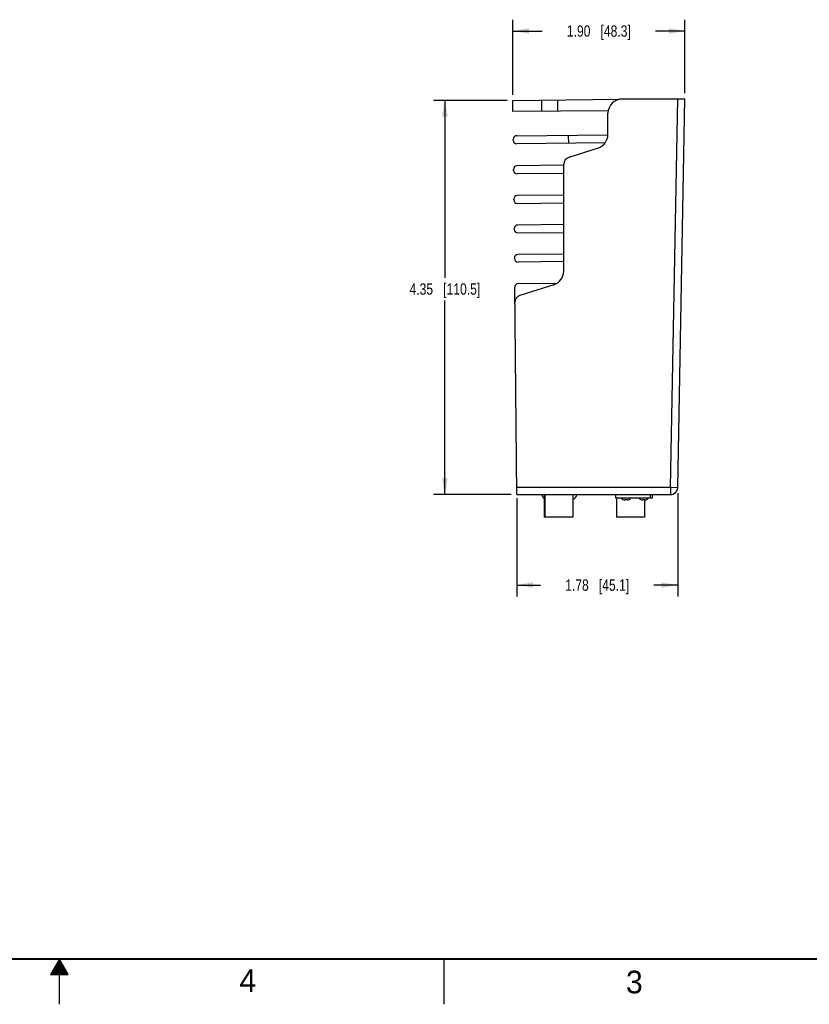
# Model space of a CAD drawing. Header units: inches. Extents: x 0 to 34, y 0 to 22.
# Tile 2 of 11: x 16.6 to 25.3, y 0 to 10.9. Entities that reach past the tile are written whole.
import ezdxf

# ---------------------------------------------------------------- set-up
doc = ezdxf.new("R2010")
doc.units = ezdxf.units.IN
doc.header["$LTSCALE"] = 1.87
doc.header["$MEASUREMENT"] = 0
doc.layers.get('0').update_dxf_attribs({"linetype": 'CONTINUOUS'})
doc.layers.add('DIMENSIONS', color=7, linetype='CONTINUOUS')
doc.styles.get("Standard").update_dxf_attribs({"font": 'txt', "width": 0.8})
doc.styles.add('TEXTSTYLE_2', font='txt')
doc.dimstyles.new('DIMSTYLE_1', dxfattribs={"dimtxt": 0.125, "dimasz": 0.18, "dimexe": 0.125, "dimexo": 0.0625, "dimgap": 0.0625, "dimtad": 0, "dimtih": 1, "dimtoh": 1, "dimdec": 1, "dimzin": 4, "dimdsep": 46, "dimtxsty": 'STANDARD', "dimblk": '_FILLED', "dimblk1": '_FILLED', "dimblk2": '_FILLED', "dimcen": 0.09, "dimadec": 0, "dimazin": 0, "dimtp": 1, "dimtm": 1, "dimtfac": 1, "dimtdec": 1, "dimtofl": 0, "dimtmove": 0, "dimatfit": 3, "dimldrblk": '_FILLED', "dimfxl": 1, "dimtolj": 1, "dimtzin": 4, "dimarcsym": 0})

# ---------------------------------------------------------------- blocks, each defined once
blk = doc.blocks.new('_FILLED')
at = {"color": 0, "linetype": 'BYBLOCK'}
blk.add_solid([(0, 0), (-1, 0.174), (-1, -0.174)], dxfattribs=at)
blk = doc.blocks.new('*D2')
at = {"layer": 'DIMENSIONS', "color": 2, "linetype": 'CONTINUOUS'}
for p, q in [((22.007, 10.04), (22.007, 10.869)), ((23.907, 10.056), (23.907, 10.869)), ((22.007, 10.744), (22.332, 10.744)), ((23.907, 10.744), (23.582, 10.744))]:
    blk.add_line(p, q, dxfattribs=at)
at = {"layer": 'DIMENSIONS', "color": 2, "linetype": 'CONTINUOUS', "xscale": 0.18, "yscale": 0.18, "zscale": 0.18, "rotation": 180}
blk.add_blockref('_FILLED', (22.007, 10.744), dxfattribs=at)
at = {"layer": 'DIMENSIONS', "color": 2, "linetype": 'CONTINUOUS', "xscale": 0.18, "yscale": 0.18, "zscale": 0.18}
blk.add_blockref('_FILLED', (23.907, 10.744), dxfattribs=at)
at = {"layer": 'DIMENSIONS', "color": 2, "linetype": 'CONTINUOUS', "insert": (22.957, 10.806), "char_height": 0.125, "width": 1.125, "attachment_point": 2, "line_spacing_factor": 0.9}
blk.add_mtext('1.90{\\Ftxt.shx;\\W1.000000;\\H0.125000; }[48.3]', dxfattribs=at)
blk = doc.blocks.new('*D3')
at = {"layer": 'DIMENSIONS', "color": 2, "linetype": 'CONTINUOUS'}
for p, q in [((22.051, 5.586), (22.051, 4.503)), ((23.828, 5.641), (23.828, 4.503)), ((22.051, 4.628), (22.314, 4.628)), ((23.828, 4.628), (23.564, 4.628))]:
    blk.add_line(p, q, dxfattribs=at)
at = {"layer": 'DIMENSIONS', "color": 2, "linetype": 'CONTINUOUS', "xscale": 0.18, "yscale": 0.18, "zscale": 0.18, "rotation": 180}
blk.add_blockref('_FILLED', (22.051, 4.628), dxfattribs=at)
at = {"layer": 'DIMENSIONS', "color": 2, "linetype": 'CONTINUOUS', "xscale": 0.18, "yscale": 0.18, "zscale": 0.18}
blk.add_blockref('_FILLED', (23.828, 4.628), dxfattribs=at)
at = {"layer": 'DIMENSIONS', "color": 2, "linetype": 'CONTINUOUS', "insert": (22.939, 4.69), "char_height": 0.125, "width": 1.125, "attachment_point": 2, "line_spacing_factor": 0.9}
blk.add_mtext('1.78{\\Ftxt.shx;\\W1.000000;\\H0.125000; }[45.1]', dxfattribs=at)
blk = doc.blocks.new('*D4')
at = {"layer": 'DIMENSIONS', "color": 2, "linetype": 'CONTINUOUS'}
for p, q in [((21.944, 9.978), (21.132, 9.978)), ((21.257, 9.978), (21.257, 8.02)), ((21.257, 5.626), (21.257, 7.77)), ((21.989, 5.626), (21.132, 5.626))]:
    blk.add_line(p, q, dxfattribs=at)
at = {"layer": 'DIMENSIONS', "color": 2, "linetype": 'CONTINUOUS', "xscale": 0.18, "yscale": 0.18, "zscale": 0.18}
for p, rotation in [((21.257, 9.978), 90), ((21.257, 5.626), 270)]:
    blk.add_blockref('_FILLED', p, dxfattribs=dict(at, rotation=rotation))
at = {"layer": 'DIMENSIONS', "color": 2, "linetype": 'CONTINUOUS', "insert": (21.257, 7.958), "char_height": 0.125, "width": 1.225, "attachment_point": 2, "line_spacing_factor": 0.9}
blk.add_mtext('4.35{\\Ftxt.shx;\\W1.000000;\\H0.125000; }[110.5]', dxfattribs=at)

msp = doc.modelspace()

# ---------------------------------------------------------------- linework, layer by layer
at = {"color": 7, "linetype": 'CONTINUOUS'}
for p, q in [((22.007, 9.978), (23.183, 9.99)), ((22.008, 9.854), (22.007, 9.978)), ((22.329, 9.857), (22.328, 9.981)), ((22.506, 9.859), (22.505, 9.983)), ((23.215, 9.994), (23.907, 9.994)), ((23.749, 5.704), (23.828, 9.994)), ((23.828, 5.703), (23.907, 9.994)), ((23.062, 9.864), (22.008, 9.854)), ((23.058, 9.602), (23.058, 9.836)), ((22.05, 9.588), (23.058, 9.598)), ((22.624, 9.503), (22.623, 9.594)), ((22.011, 9.537), (22.011, 9.548)), ((23.026, 9.508), (22.051, 9.498)), ((22.948, 9.452), (22.624, 9.349)), ((22.569, 9.262), (22.053, 9.257)), ((22.569, 8.093), (22.569, 9.274)), ((22.015, 9.205), (22.014, 9.217)), ((22.569, 9.171), (22.054, 9.166)), ((22.569, 8.933), (22.057, 8.928)), ((22.018, 8.88), (22.018, 8.888)), ((22.058, 8.841), (22.569, 8.846)), ((22.569, 8.608), (22.06, 8.602)), ((22.021, 8.555), (22.021, 8.563)), ((22.061, 8.516), (22.569, 8.521)), ((22.569, 8.282), (22.063, 8.277)), ((22.025, 8.233), (22.024, 8.237)), ((22.569, 8.199), (22.064, 8.194)), ((22.067, 7.955), (22.494, 7.96)), ((22.459, 7.943), (22.084, 7.824)), ((22.051, 5.626), (22.028, 7.915)), ((23.749, 5.704), (22.05, 5.704)), ((23.828, 5.703), (23.749, 5.704)), ((23.749, 5.704), (23.749, 5.626)), ((22.051, 5.626), (23.749, 5.626)), ((22.352, 5.626), (22.352, 5.378)), ((22.359, 5.626), (22.359, 5.378)), ((22.67, 5.626), (22.67, 5.378)), ((23.144, 5.586), (23.144, 5.626)), ((23.547, 5.586), (23.144, 5.586)), ((23.151, 5.586), (23.151, 5.378)), ((23.272, 5.567), (23.242, 5.567)), ((23.468, 5.567), (23.439, 5.567)), ((23.462, 5.567), (23.462, 5.378)), ((23.529, 5.586), (23.529, 5.626)), ((23.547, 5.626), (23.547, 5.586)), ((22.67, 5.378), (22.352, 5.378)), ((23.462, 5.378), (23.151, 5.378))]:
    msp.add_line(p, q, dxfattribs=at)
at = {"color": 2, "linetype": 'CONTINUOUS'}
for p, q in [((17, 0.5), (16.902, 0.33)), ((16.965, 0.44), (17.035, 0.44)), ((16.971, 0.45), (17.029, 0.45)), ((16.977, 0.46), (17.023, 0.46)), ((16.983, 0.47), (17.017, 0.47)), ((16.988, 0.48), (17.012, 0.48)), ((16.994, 0.49), (17.006, 0.49)), ((17.098, 0.33), (17, 0.5)), ((17, 0), (17, 0.5)), ((21.25, 0), (21.25, 0.5)), ((16.902, 0.33), (17.098, 0.33)), ((16.908, 0.34), (17.092, 0.34)), ((16.913, 0.35), (17.087, 0.35)), ((16.919, 0.36), (17.081, 0.36)), ((16.925, 0.37), (17.075, 0.37)), ((16.931, 0.38), (17.069, 0.38)), ((16.937, 0.39), (17.064, 0.39)), ((16.942, 0.4), (17.058, 0.4)), ((16.948, 0.41), (17.052, 0.41)), ((16.954, 0.42), (17.046, 0.42)), ((16.96, 0.43), (17.04, 0.43))]:
    msp.add_line(p, q, dxfattribs=at)
at = {"color": 7, "linetype": 'CONTINUOUS', "const_width": 0.02}
msp.add_lwpolyline([(0.5, 0.5), (33.5, 0.5)], dxfattribs=at)
at = {"color": 7, "linetype": 'CONTINUOUS'}
for centre, radius, start, end in [((23.215, 9.836), 0.157, 90, 180), ((22.05, 9.549), 0.0394, 90.5863, 180.5863), ((22.9, 9.602), 0.157, 287.6197, 360), ((22.051, 9.537), 0.0394, 180.5863, 270.5863), ((22.648, 9.274), 0.0787, 107.6197, 180), ((22.054, 9.217), 0.0394, 90.5863, 180.5863), ((22.054, 9.206), 0.0394, 180.5863, 270.5863), ((22.057, 8.888), 0.0394, 90.5863, 180.5863), ((22.057, 8.88), 0.0394, 180.5863, 270.5863), ((22.061, 8.563), 0.0394, 90.5863, 180.5863), ((22.061, 8.555), 0.0394, 180.5863, 270.5863), ((22.064, 8.238), 0.0394, 90.5863, 180.5863), ((22.064, 8.233), 0.0394, 180.5863, 270.5863), ((22.412, 8.093), 0.157, 287.6197, 360), ((22.067, 7.916), 0.0394, 90.5863, 180.5863), ((22.108, 7.749), 0.0787, 107.6197, 180.5865), ((23.749, 5.704), 0.0787, 270, 358.9424), ((22.404, 5.645), 0.0787, 194.4937, 228.3422), ((22.639, 5.645), 0.0787, 293.0708, 345.5063), ((23.242, 5.606), 0.0394, 210.6368, 270), ((23.272, 5.606), 0.0394, 270, 329.3632), ((23.439, 5.606), 0.0394, 210.6368, 270), ((23.468, 5.606), 0.0394, 270, 329.3632)]:
    msp.add_arc(centre, radius, start, end, dxfattribs=at)

# ---------------------------------------------------------------- texts
at = {"color": 2, "linetype": 'CONTINUOUS', "char_height": 0.25, "width": 0.25, "attachment_point": 1, "line_spacing_factor": 0.9, "style": 'TEXTSTYLE_2'}
for s, insert in [('4', (18.988, 0.387)), ('3', (23.256, 0.371))]:
    msp.add_mtext(s, dxfattribs=dict(at, insert=insert))

# ---------------------------------------------------------------- dimensions: what is measured, and where the dimension line sits
at = {"layer": 'DIMENSIONS', "color": 2, "linetype": 'CONTINUOUS'}
for base, p1, p2, picture, middle in [((23.907, 10.744), (22.007, 9.978), (23.907, 9.994), '*D2', (22.957, 10.744)), ((23.828, 4.628), (22.051, 5.649), (23.828, 5.703), '*D3', (22.939, 4.628))]:
    dim = msp.add_linear_dim(base=base, p1=p1, p2=p2, dimstyle='DIMSTYLE_1', dxfattribs=at)
    dim.commit()
    dim.dimension.update_dxf_attribs({"geometry": picture, "text_midpoint": middle, "dimtype": 160})
dim = msp.add_linear_dim(base=(21.257, 9.978), p1=(22.051, 5.626), p2=(22.007, 9.978), angle=90, dimstyle='DIMSTYLE_1', dxfattribs=at)
dim.commit()
dim.dimension.update_dxf_attribs({"geometry": '*D4', "text_midpoint": (21.257, 7.895), "dimtype": 160})

doc.saveas('drawing.dxf')
